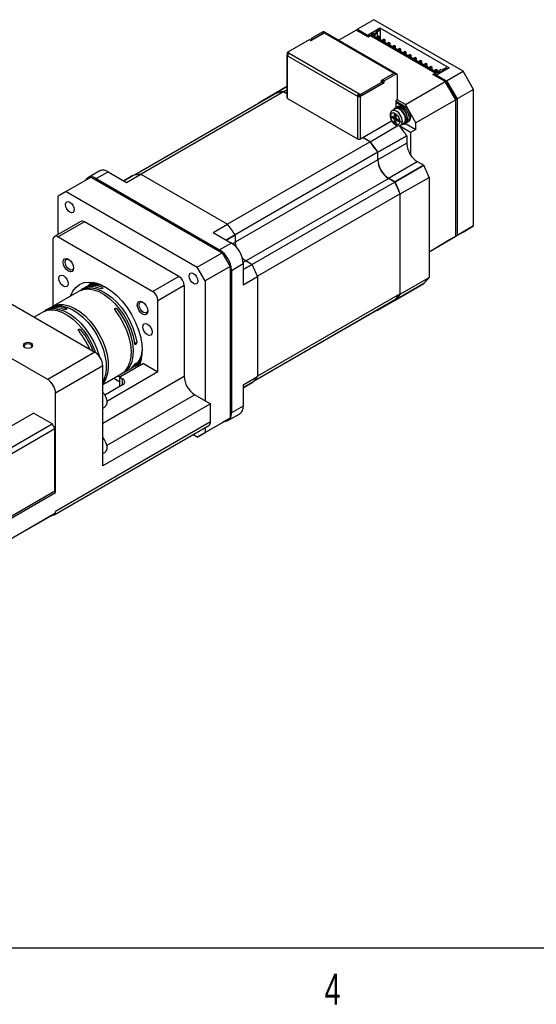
# Paper-space layout 'Layout1' of a CAD drawing. Extents: x 11 to 421, y 5 to 275.
# Tile 3 of 7: x 217 to 257, y 6 to 81. Entities that reach past the tile are written whole.
import ezdxf
from ezdxf.enums import TextEntityAlignment as Align

# ---------------------------------------------------------------- set-up
doc = ezdxf.new("R2010")
doc.units = 0
doc.layers.get('0').update_dxf_attribs({"linetype": 'CONTINUOUS'})

psp = doc.layouts.get("Layout1")

# ---------------------------------------------------------------- linework, layer by layer
at = {"color": 7, "linetype": 'CONTINUOUS'}
for p, q in [((244.3433, 81.3767), (243.0705, 80.642)), ((251.2123, 77.4113), (244.3433, 81.3767)), ((240.4037, 80.4347), (239.5147, 79.9215)), ((239.5168, 79.7804), (240.5289, 80.3647)), ((240.5249, 80.3647), (239.636, 79.8516)), ((240.5249, 80.3647), (240.4037, 80.4347)), ((240.6126, 80.3744), (240.4914, 80.4444)), ((240.5289, 80.3647), (245.8989, 77.2647)), ((245.9846, 77.2732), (240.6146, 80.3732)), ((241.6098, 79.7987), (242.9695, 80.5837)), ((242.9695, 80.5837), (243.0705, 80.642)), ((243.919, 80.0355), (242.9695, 80.5837)), ((243.0705, 80.642), (243.8382, 80.1988)), ((243.8382, 80.1988), (244.8079, 80.7586)), ((244.7271, 80.6653), (243.8786, 80.1755)), ((244.1412, 80.2454), (244.3392, 80.3597)), ((244.1816, 80.2221), (244.3594, 80.3247)), ((244.3392, 80.3597), (244.4079, 80.3201)), ((244.3594, 80.3247), (244.3392, 80.3597)), ((244.3594, 80.3247), (244.3594, 80.1195)), ((244.4079, 80.3061), (244.5776, 80.4041)), ((244.4079, 80.2594), (244.618, 80.3807)), ((244.4079, 80.3201), (244.4079, 80.3061)), ((244.4079, 80.3061), (244.4079, 80.2594)), ((244.4847, 80.4437), (244.7978, 80.6245)), ((244.5534, 80.4041), (244.4847, 80.4437)), ((244.5251, 80.4204), (244.818, 80.5895)), ((244.5776, 80.4041), (244.5534, 80.4041)), ((244.618, 80.3807), (244.5776, 80.4041)), ((244.618, 80.0541), (244.618, 80.3807)), ((244.7271, 80.6653), (244.7978, 80.6245)), ((244.818, 80.5895), (244.7978, 80.6245)), ((244.8079, 80.7586), (250.1415, 77.6796)), ((244.8079, 80.607), (244.8079, 80.7586)), ((244.818, 80.5895), (244.818, 79.8547)), ((237.6985, 78.873), (239.3935, 79.8516)), ((239.3935, 79.8516), (239.5168, 79.7804)), ((239.636, 79.8516), (239.5147, 79.9215)), ((239.5147, 79.9215), (239.5147, 79.7816)), ((239.636, 79.8516), (239.636, 79.8492)), ((243.8382, 80.0822), (243.8382, 80.1988)), ((243.9695, 80.123), (243.8786, 80.1755)), ((243.8786, 80.1755), (243.8786, 80.0588)), ((244.0806, 80.1288), (243.919, 80.0355)), ((243.9695, 80.123), (244.0705, 80.1813)), ((243.9742, 80.0674), (243.9695, 80.123)), ((244.0705, 80.1813), (249.1415, 77.2539)), ((244.0705, 80.1813), (244.0752, 80.1257)), ((249.0506, 77.2597), (244.0806, 80.1288)), ((249.2526, 77.2947), (244.1412, 80.2454)), ((244.4079, 80.2594), (244.4079, 80.0915)), ((244.6968, 80.0996), (244.5958, 80.0413)), ((244.5958, 80.0413), (244.5958, 79.983)), ((244.6968, 79.983), (244.5958, 80.0413)), ((244.7978, 80.0413), (244.6968, 80.0996)), ((244.6968, 79.983), (244.7978, 80.0413)), ((244.6968, 79.9247), (244.6968, 79.983)), ((244.7978, 79.8664), (244.7978, 80.0413)), ((245.1009, 79.8664), (244.9999, 79.8081)), ((244.9999, 79.8081), (244.9999, 79.7498)), ((245.1009, 79.7497), (244.9999, 79.8081)), ((245.2019, 79.8081), (245.1009, 79.8664)), ((245.1009, 79.7497), (245.2019, 79.8081)), ((245.1009, 79.6914), (245.1009, 79.7497)), ((245.2019, 79.6331), (245.2019, 79.8081)), ((245.5049, 79.6331), (245.4039, 79.5748)), ((245.4039, 79.5748), (245.4039, 79.5165)), ((245.5049, 79.5165), (245.4039, 79.5748)), ((245.606, 79.5748), (245.5049, 79.6331)), ((245.5049, 79.5165), (245.606, 79.5748)), ((245.606, 79.3999), (245.606, 79.5748)), ((237.8217, 78.8019), (237.6985, 78.873)), ((237.6985, 78.7331), (237.6985, 78.873)), ((237.8217, 78.8019), (237.8197, 78.8007)), ((237.8197, 78.8007), (243.1897, 75.7007)), ((245.5049, 79.4582), (245.5049, 79.5165)), ((245.909, 79.3999), (245.808, 79.3415)), ((245.808, 79.3415), (245.808, 79.2832)), ((245.909, 79.2832), (245.808, 79.3415)), ((246.01, 79.3415), (245.909, 79.3999)), ((245.909, 79.2832), (246.01, 79.3415)), ((245.909, 79.2249), (245.909, 79.2832)), ((246.01, 79.1666), (246.01, 79.3415)), ((246.3131, 79.1666), (246.2121, 79.1083)), ((246.2121, 79.1083), (246.2121, 79.05)), ((246.3131, 79.05), (246.2121, 79.1083)), ((246.4141, 79.1083), (246.3131, 79.1666)), ((246.3131, 79.05), (246.4141, 79.1083)), ((246.3131, 78.9917), (246.3131, 79.05)), ((246.4141, 78.9334), (246.4141, 79.1083)), ((246.7171, 78.9333), (246.6161, 78.875)), ((246.6161, 78.875), (246.6161, 78.8167)), ((246.7171, 78.8167), (246.6161, 78.875)), ((246.8181, 78.875), (246.7171, 78.9333)), ((246.7171, 78.8167), (246.8181, 78.875)), ((246.7171, 78.7584), (246.7171, 78.8167)), ((246.8181, 78.7001), (246.8181, 78.875)), ((237.6463, 78.6596), (237.6463, 75.3934)), ((237.7005, 78.7319), (237.6965, 78.7296)), ((237.6965, 75.3234), (237.6965, 78.5896)), ((237.6965, 78.5896), (237.6985, 78.5884)), ((237.735, 78.712), (237.6985, 78.7331)), ((237.6985, 78.5908), (243.0685, 75.4908)), ((237.6985, 78.5884), (237.6985, 78.5908)), ((247.1212, 78.7001), (247.0202, 78.6418)), ((247.0202, 78.6418), (247.0202, 78.5835)), ((247.1212, 78.5834), (247.0202, 78.6418)), ((247.2222, 78.6418), (247.1212, 78.7001)), ((247.1212, 78.5834), (247.2222, 78.6418)), ((247.1212, 78.5252), (247.1212, 78.5834)), ((247.2222, 78.4668), (247.2222, 78.6418)), ((247.5252, 78.4668), (247.4242, 78.4085)), ((247.4242, 78.4085), (247.4242, 78.3502)), ((247.5252, 78.3502), (247.4242, 78.4085)), ((247.6263, 78.4085), (247.5252, 78.4668)), ((247.5252, 78.3502), (247.6263, 78.4085)), ((247.5252, 78.2919), (247.5252, 78.3502)), ((247.6263, 78.2336), (247.6263, 78.4085)), ((247.9293, 78.2336), (247.8283, 78.1752)), ((247.8283, 78.1752), (247.8283, 78.1169)), ((247.9293, 78.1169), (247.8283, 78.1752)), ((248.0303, 78.1752), (247.9293, 78.2336)), ((247.9293, 78.1169), (248.0303, 78.1752)), ((247.9293, 78.0586), (247.9293, 78.1169)), ((248.0303, 78.0003), (248.0303, 78.1752)), ((245.8989, 77.2647), (244.8867, 76.6804)), ((245.01, 76.7492), (245.8989, 77.2624)), ((246.0201, 77.1924), (245.8989, 77.2624)), ((246.1078, 77.2021), (245.9866, 77.2721)), ((248.3334, 78.0003), (248.2324, 77.942)), ((248.2324, 77.942), (248.2324, 77.8837)), ((248.3334, 77.8837), (248.2324, 77.942)), ((248.4344, 77.942), (248.3334, 78.0003)), ((248.3334, 77.8837), (248.4344, 77.942)), ((248.3334, 77.8254), (248.3334, 77.8837)), ((248.4344, 77.7671), (248.4344, 77.942)), ((248.7374, 77.767), (248.6364, 77.7087)), ((248.6364, 77.7087), (248.6364, 77.6504)), ((248.7374, 77.6504), (248.6364, 77.7087)), ((248.8384, 77.7087), (248.7374, 77.767)), ((248.7374, 77.6504), (248.8384, 77.7087)), ((248.7374, 77.5921), (248.7374, 77.6504)), ((248.8384, 77.5338), (248.8384, 77.7087)), ((248.889, 77.1664), (249.0506, 77.2597)), ((249.1415, 77.5338), (249.0405, 77.4755)), ((249.0405, 77.4755), (249.0405, 77.4172)), ((249.1415, 77.4171), (249.0405, 77.4755)), ((249.1415, 77.2539), (249.0405, 77.1956)), ((249.0506, 77.2597), (249.0506, 77.2014)), ((249.1314, 77.1431), (249.9799, 77.6329)), ((249.2425, 77.4755), (249.1415, 77.5338)), ((249.1415, 77.4171), (249.2425, 77.4755)), ((249.1415, 77.3589), (249.1415, 77.4171)), ((250.1415, 77.6796), (249.1718, 77.1198)), ((249.2425, 77.3005), (249.2425, 77.4755)), ((249.4506, 77.409), (249.2526, 77.2947)), ((249.3173, 77.4253), (249.3577, 77.4487)), ((249.3173, 77.332), (249.3173, 77.4253)), ((249.5274, 77.5466), (249.3577, 77.4487)), ((249.3577, 77.4487), (249.3819, 77.4487)), ((249.3819, 77.4487), (249.4506, 77.409)), ((249.3819, 77.3694), (249.3819, 77.4487)), ((249.5274, 77.5326), (249.5274, 77.5466)), ((249.5961, 77.493), (249.5274, 77.5326)), ((249.9092, 77.6738), (249.5961, 77.493)), ((249.9092, 77.6738), (249.9799, 77.6329)), ((249.9395, 76.6766), (251.2123, 77.4113)), ((249.9799, 77.6329), (249.9799, 77.5863)), ((252.0204, 76.0116), (251.2123, 77.4113)), ((243.3129, 75.4873), (245.1312, 76.5369)), ((245.01, 76.6093), (243.3149, 75.6307)), ((244.8867, 76.6804), (245.01, 76.6093)), ((245.01, 76.6116), (245.008, 76.6104)), ((245.1312, 76.6792), (245.01, 76.7492)), ((245.01, 76.6093), (245.01, 76.7492)), ((245.01, 76.6093), (245.01, 76.4693)), ((245.1312, 76.5369), (245.01, 76.6069)), ((245.1312, 76.6792), (246.0201, 77.1924)), ((245.1312, 76.5369), (245.1312, 76.6792)), ((246.1434, 77.1236), (246.1434, 75.2105)), ((246.7676, 74.8455), (249.8385, 76.6183)), ((249.8385, 76.6183), (248.889, 77.1664)), ((249.0405, 77.1956), (249.0301, 77.0849)), ((249.1314, 77.1431), (249.0405, 77.1956)), ((249.1314, 77.0265), (249.1314, 77.1431)), ((249.1718, 77.1198), (249.1718, 77.0031)), ((249.1718, 77.1198), (249.9395, 76.6766)), ((250.6466, 75.2185), (249.8385, 76.6183)), ((249.8385, 76.6182), (249.8977, 76.5841)), ((249.8977, 76.5841), (249.8681, 76.567)), ((249.8977, 76.5841), (250.6466, 75.2869)), ((249.9395, 76.6766), (250.7476, 75.2769)), ((237.3888, 75.8159), (226.4186, 69.4829)), ((237.6463, 76.2274), (236.7773, 75.7257)), ((237.3833, 75.8424), (237.6463, 75.9942)), ((237.6463, 75.6906), (237.3834, 75.8424)), ((237.6463, 75.6673), (237.3888, 75.8159)), ((245.01, 76.4693), (243.3149, 75.4908)), ((252.0204, 76.0116), (250.7476, 75.2769)), ((252.0204, 65.5132), (252.0204, 76.0116)), ((236.7974, 75.7024), (225.9005, 69.4117)), ((236.7772, 75.7255), (235.464, 74.9673)), ((236.7772, 75.7256), (236.7772, 75.6907)), ((237.6965, 75.3234), (243.0705, 72.2211)), ((243.1897, 75.5584), (243.0685, 75.4884)), ((243.0685, 75.4908), (243.0685, 75.4884)), ((243.0685, 75.4884), (243.0705, 75.4873)), ((243.0705, 75.4873), (243.0705, 72.2211)), ((243.1917, 75.7019), (243.1897, 75.7007)), ((243.1897, 75.5607), (243.1917, 75.5619)), ((243.1897, 75.5607), (243.1897, 75.5584)), ((243.1897, 75.5584), (243.1917, 75.5572)), ((243.1917, 75.7019), (243.3149, 75.6307)), ((243.1917, 75.5619), (243.1917, 75.7019)), ((243.3149, 75.4908), (243.1917, 75.5619)), ((243.1917, 75.5572), (243.1957, 75.5596)), ((243.3129, 72.2211), (243.3129, 75.4873)), ((243.3149, 75.6307), (243.3149, 75.4908)), ((246.1434, 75.2105), (246.0201, 75.1394)), ((246.0201, 75.1394), (246.0201, 74.9971)), ((246.0201, 74.9971), (246.0201, 74.5923)), ((246.505, 74.7172), (246.0201, 74.9971)), ((246.7676, 74.8455), (246.1393, 75.2082)), ((246.1413, 75.0671), (246.6262, 74.7871)), ((250.6466, 75.2185), (247.5758, 73.4458)), ((250.6466, 75.2869), (250.617, 75.2698)), ((250.6466, 75.2869), (250.6466, 75.2185)), ((250.6466, 64.7202), (250.6466, 75.2185)), ((250.7476, 75.2769), (250.7476, 64.7785)), ((235.4941, 74.95), (235.4641, 74.9673)), ((246.0018, 74.5157), (245.7593, 74.3758)), ((246.0944, 74.6352), (245.9732, 74.5652)), ((246.1883, 74.7059), (246.0873, 74.6476)), ((246.6262, 74.7871), (246.505, 74.7172)), ((247.5758, 73.4458), (246.7676, 74.8455)), ((243.3129, 72.2211), (245.7102, 73.605)), ((245.6969, 73.5973), (245.7238, 73.5817)), ((245.7272, 73.9648), (245.8484, 73.8948)), ((245.8484, 73.7782), (245.7272, 73.8482)), ((245.9696, 73.8482), (245.8484, 73.7782)), ((245.9018, 73.8873), (245.9696, 73.8482)), ((245.9055, 73.8892), (246.0268, 73.9592)), ((245.9292, 73.9415), (245.9292, 74.0815)), ((246.0504, 73.7082), (245.9292, 73.6382)), ((245.9292, 73.4982), (245.9292, 73.6382)), ((246.0302, 73.9614), (246.0268, 73.9592)), ((246.0302, 74.025), (246.0302, 73.8832)), ((246.0302, 73.5799), (246.0302, 73.4399)), ((246.0504, 73.7082), (246.0504, 73.63)), ((246.1751, 73.7022), (246.0539, 73.6322)), ((246.111, 73.7432), (246.2323, 73.6732)), ((246.2323, 73.5566), (246.111, 73.6266)), ((246.1751, 73.7022), (246.1788, 73.7041)), ((246.8015, 73.4103), (246.9025, 73.4687)), ((246.9613, 73.5163), (246.9976, 73.5372)), ((244.0503, 71.9937), (246.1918, 73.2299)), ((247.1717, 72.6993), (246.3302, 73.185)), ((246.4021, 73.2623), (246.6446, 73.4022)), ((246.6731, 73.3527), (246.7944, 73.4227)), ((246.7726, 73.3962), (247.5758, 72.9325)), ((247.5758, 72.9325), (247.1717, 72.6993)), ((247.5758, 72.9325), (247.5758, 73.4458)), ((244.0448, 71.9735), (233.0691, 65.6374)), ((244.0448, 71.9735), (243.4644, 72.3086)), ((244.0503, 71.9937), (243.4846, 72.3202)), ((246.8686, 72.4544), (244.6563, 71.1773)), ((244.6564, 71.1771), (246.8687, 72.4542)), ((246.8687, 72.4542), (246.8687, 71.871)), ((247.1717, 72.6993), (247.1717, 70.9676)), ((246.8687, 71.871), (244.6564, 70.5939)), ((244.6362, 71.1772), (233.6602, 64.8408)), ((244.6362, 70.6056), (244.6362, 71.1772)), ((244.6564, 70.5939), (244.6564, 71.1771)), ((245.4645, 69.1942), (247.6768, 70.4713)), ((247.6768, 70.4713), (248.1817, 70.1798)), ((223.2348, 69.7422), (222.3256, 69.2174)), ((222.9684, 69.1537), (223.8776, 69.6786)), ((223.8776, 69.6786), (225.2918, 68.8621)), ((248.1817, 70.1798), (245.9695, 68.9027)), ((245.9697, 68.9025), (248.1819, 70.1796)), ((222.5644, 69.2704), (220.6451, 68.1624)), ((222.5644, 69.2704), (232.6659, 63.4389)), ((222.9684, 69.1537), (232.4639, 63.6721)), ((225.7868, 69.3811), (225.0898, 68.9787)), ((225.2918, 68.8621), (226.3929, 69.4978)), ((226.3929, 69.4977), (233.0598, 65.649)), ((245.9695, 68.9027), (245.4645, 69.1942)), ((245.9595, 68.8852), (245.4645, 69.1709)), ((246.3737, 67.9695), (248.5859, 69.2466)), ((248.5859, 69.2465), (248.5859, 61.5478)), ((220.6451, 68.1624), (220.039, 67.8124)), ((220.6451, 68.1624), (230.7466, 62.3309)), ((245.9595, 68.8852), (234.9835, 62.5488)), ((220.039, 64.8564), (220.039, 67.8124)), ((246.3535, 67.9748), (235.3778, 61.6386)), ((246.3535, 60.2887), (246.3535, 67.9748)), ((246.3737, 60.2707), (246.3737, 67.9694)), ((221.7736, 65.8578), (219.7533, 64.6915)), ((222.0593, 65.8295), (220.039, 64.6632)), ((229.3324, 61.6309), (222.0593, 65.8295)), ((231.9588, 65.0134), (233.0599, 65.649)), ((252.0204, 65.5132), (250.7476, 64.7785)), ((251.2123, 65.0466), (252.0204, 65.5132)), ((219.6349, 64.4299), (219.6349, 59.3392)), ((220.039, 64.6632), (227.3121, 60.4646)), ((231.9588, 65.0134), (233.373, 64.197)), ((233.666, 64.8324), (233.666, 64.2493)), ((248.5859, 63.5305), (250.6466, 64.7202)), ((250.6466, 64.7202), (249.8385, 64.2535)), ((251.2123, 65.0466), (249.9395, 64.3118)), ((250.7476, 64.7785), (249.9395, 64.3118)), ((233.373, 64.197), (232.4639, 63.6721)), ((248.5859, 63.5304), (249.8385, 64.2535)), ((249.9395, 64.3118), (249.9395, 64.3118)), ((230.7466, 62.3309), (232.6659, 63.4389)), ((232.6659, 63.4389), (233.272, 62.3891)), ((231.3527, 61.2811), (230.7466, 62.3309)), ((233.272, 62.3891), (231.3527, 61.2811)), ((233.272, 62.3891), (233.272, 50.7242)), ((233.373, 62.0975), (234.2821, 62.6223)), ((234.2821, 62.6223), (234.2821, 60.9892)), ((234.4741, 62.8496), (234.9791, 62.558)), ((211.9578, 62.0974), (222.8674, 55.7994)), ((229.3324, 61.6309), (227.3121, 60.4646)), ((233.373, 62.0975), (233.373, 51.1325)), ((234.2821, 60.9892), (235.3832, 61.6248)), ((235.3832, 61.6248), (235.3832, 53.9261)), ((246.3737, 60.2707), (248.5859, 61.5478)), ((221.9304, 60.6644), (221.8092, 60.5944)), ((222.2132, 60.8276), (222.092, 60.7577)), ((222.7907, 61.161), (222.3749, 60.9209)), ((222.4034, 60.9374), (222.512, 61.1967)), ((222.4751, 60.9788), (222.5321, 61.1955)), ((223.4702, 60.7253), (223.4235, 60.7955)), ((229.7365, 60.931), (227.7162, 59.7647)), ((229.7365, 60.931), (229.7365, 53.9321)), ((231.3527, 61.2811), (231.3527, 52.0659)), ((245.9697, 59.8041), (248.1819, 61.0812)), ((248.1819, 61.0812), (245.9697, 59.8041)), ((219.2309, 53.7), (208.3212, 59.998)), ((221.6475, 60.5011), (219.5868, 59.3115)), ((245.9595, 59.8332), (235.0625, 53.5425)), ((246.3535, 60.2887), (235.3832, 53.9557)), ((246.8687, 60.3229), (244.6564, 59.0458)), ((244.6564, 59.0457), (246.8686, 60.3228)), ((246.8687, 60.3231), (246.8687, 60.3229)), ((219.4252, 59.2182), (219.304, 59.1482)), ((220.6822, 59.1158), (220.6354, 59.186)), ((227.7162, 54.2822), (227.7162, 59.7647)), ((244.6564, 59.0458), (244.6564, 59.081)), ((245.9393, 59.8215), (245.9695, 59.8041)), ((218.8595, 58.8916), (218.1852, 58.5023)), ((219.1424, 59.0549), (219.0211, 58.9849)), ((244.6362, 59.069), (235.0619, 53.5419)), ((244.6362, 59.069), (244.6362, 59.0693)), ((222.8674, 55.7994), (219.2309, 53.7)), ((223.4735, 54.7496), (219.837, 52.6503)), ((223.4735, 47.0508), (223.4735, 54.7496)), ((226.605, 54.9237), (224.7867, 53.874)), ((225.6631, 54.5716), (225.7844, 54.6416)), ((225.946, 54.7349), (226.3619, 54.975)), ((226.0851, 54.8152), (226.2822, 54.7753)), ((226.605, 54.9237), (227.7162, 54.2822)), ((223.4735, 53.3076), (224.9358, 54.1517)), ((227.7162, 54.2822), (223.7846, 52.0126)), ((224.3173, 53.7947), (224.7867, 53.5237)), ((224.8313, 53.8998), (224.5604, 53.935)), ((224.7867, 53.874), (224.9988, 53.7516)), ((224.7867, 53.1626), (224.7867, 53.874)), ((225.0975, 54.245), (225.5015, 54.4783)), ((234.2821, 53.2904), (235.3832, 53.926)), ((224.9988, 53.285), (223.6291, 52.4943)), ((234.2821, 53.057), (234.9792, 53.4594)), ((234.2821, 53.2904), (234.2821, 51.6573)), ((219.837, 45.0214), (219.837, 52.6503)), ((230.5446, 52.5324), (231.7568, 51.8326)), ((231.7568, 51.8326), (223.4735, 47.0508)), ((223.4735, 51.5092), (223.6239, 51.596)), ((231.7568, 50.4328), (231.7568, 51.8326)), ((234.2821, 51.6573), (233.373, 51.1325)), ((215.956, 49.8566), (218.1339, 51.1138)), ((219.5743, 50.2823), (218.1339, 51.1138)), ((233.1067, 50.5438), (234.0158, 51.0687)), ((179.2189, 26.9856), (219.5743, 50.2823)), ((219.7764, 49.9323), (219.5743, 50.2823)), ((219.7186, 43.29), (231.6384, 50.1712)), ((231.7568, 50.4328), (219.837, 43.5517)), ((232.6659, 50.3742), (230.7466, 49.2662)), ((231.3527, 49.6162), (233.272, 50.7242)), ((231.3527, 50.0063), (231.3527, 49.6162)), ((233.272, 50.7242), (232.6659, 50.3742)), ((179.3703, 26.6064), (219.7764, 49.9323)), ((219.7764, 45.1264), (219.7764, 49.9323)), ((230.7466, 49.2662), (230.4087, 49.4613)), ((230.7466, 49.2662), (231.3527, 49.6162)), ((223.4735, 48.0098), (223.6239, 48.0966)), ((179.3703, 21.8005), (219.7764, 45.1264)), ((179.4309, 21.6955), (219.837, 45.0214)), ((219.837, 45.0214), (219.7764, 45.1264)), ((179.0268, 19.8757), (219.4329, 43.2017)), ((179.4309, 20.1091), (219.837, 43.435)), ((219.4329, 43.2017), (219.5518, 43.2703)), ((219.5518, 43.2703), (219.8191, 43.4247)), ((219.8191, 43.4247), (219.837, 43.435)), ((219.837, 43.435), (219.837, 43.5517)), ((415.9568, 9.9587), (15.9068, 9.9587))]:
    psp.add_line(p, q, dxfattribs=at)
at = {"color": 8, "linetype": 'CONTINUOUS'}
for p, q in [((236.7773, 75.7258), (237.6463, 76.2274)), ((235.4641, 74.9673), (236.7772, 75.7254)), ((245.7272, 73.8482), (245.8282, 73.9065)), ((245.9292, 74.0815), (245.9797, 74.1107)), ((246.0302, 73.9998), (245.9292, 73.9415)), ((246.0302, 73.5566), (245.9292, 73.4982)), ((246.2121, 73.6849), (246.111, 73.6266)), ((246.2828, 73.5857), (246.2323, 73.5566)), ((244.6362, 70.6056), (233.666, 64.2726)), ((222.9179, 69.0662), (222.9684, 69.1537)), ((225.0898, 68.9787), (225.7868, 69.3811)), ((234.4943, 62.8379), (245.4645, 69.1709)), ((233.6659, 64.8326), (232.9689, 64.4303)), ((232.9691, 64.4301), (233.666, 64.8324)), ((232.4134, 63.5846), (232.4639, 63.6721)), ((233.666, 64.2493), (233.4691, 64.1356)), ((234.2771, 62.7358), (234.4741, 62.8496)), ((234.9791, 62.558), (234.2821, 62.1557)), ((234.2821, 62.1555), (234.9792, 62.5579)), ((233.373, 62.0975), (233.272, 62.0975)), ((224.6, 59.1028), (224.39, 59.1408)), ((221.8037, 57.5037), (221.5934, 57.5407)), ((225.926, 56.4643), (226.079, 56.5916)), ((229.7365, 53.9321), (223.4735, 50.3166)), ((224.9988, 53.285), (224.9988, 53.7516)), ((234.9792, 53.4594), (234.2821, 53.057)), ((230.5446, 52.5324), (223.7701, 48.6215)), ((233.373, 51.1325), (233.272, 51.1325))]:
    psp.add_line(p, q, dxfattribs=at)
at = {"color": 7, "linetype": 'CONTINUOUS', "flags": 128}
for points in [[(235.464, 74.9673), (235.4098, 74.914), (235.3807, 74.8843)], [(246.5061, 73.3223), (246.5505, 73.32), (246.699, 73.37), (246.7924, 73.5063), (246.8172, 73.7088), (246.7696, 73.948), (246.6567, 74.1888), (246.4949, 74.3959), (246.308, 74.539), (246.1233, 74.5973), (245.9678, 74.562), (245.8644, 74.4385), (245.8632, 74.4358)], [(246.6446, 73.4022), (246.6446, 73.4022), (246.7431, 73.5157), (246.7777, 73.6966), (246.7431, 73.9174), (246.6446, 74.1446), (246.4971, 74.3435), (246.3232, 74.4839), (246.1492, 74.5444), (246.0018, 74.5157)], [(246.9495, 73.7374), (246.9154, 73.9678), (246.8176, 74.2064), (246.6695, 74.4211), (246.491, 74.5828), (246.3062, 74.6697), (246.14, 74.6701), (246.0233, 74.5942)], [(246.7944, 73.4227), (246.8202, 73.44), (246.9137, 73.5763), (246.9384, 73.7788), (246.8909, 74.018), (246.7779, 74.2587), (246.6161, 74.4659), (246.4292, 74.609), (246.2445, 74.6672), (246.0944, 74.6352)], [(246.1883, 74.7059), (246.246, 74.7298), (246.4156, 74.7258), (246.6032, 74.6333), (246.7828, 74.465)], [(246.6262, 74.7871), (246.8272, 74.6249), (246.9976, 74.3951), (247.1115, 74.1325), (247.1515, 73.8773), (247.1115, 73.6683), (246.9976, 73.5372), (246.9976, 73.5372)], [(246.7828, 74.465), (246.8932, 74.3094), (246.9784, 74.1375), (247.0321, 73.9621), (247.0505, 73.7957), (247.0321, 73.6505), (246.9784, 73.537), (246.9025, 73.4687)], [(245.6262, 73.9648), (245.6403, 74.071), (245.6969, 74.1689), (245.7472, 74.2025), (245.8133, 74.217), (245.8927, 74.2067), (245.9797, 74.169), (246.0667, 74.1062), (246.1461, 74.0249), (246.2122, 73.9341), (246.2626, 73.8424), (246.3191, 73.6791), (246.3333, 73.5566)], [(246.3333, 73.5566), (246.3191, 73.4504), (246.2626, 73.3525), (246.2122, 73.3189), (246.1461, 73.3044), (246.0667, 73.3148), (245.9797, 73.3524), (245.8927, 73.4152), (245.8133, 73.4965), (245.7472, 73.5873), (245.6969, 73.679), (245.6403, 73.8423), (245.6262, 73.9648)], [(245.7272, 73.8482), (245.7078, 73.8638), (245.6915, 73.8859), (245.6805, 73.9111), (245.6767, 73.9356), (245.6805, 73.9557), (245.6915, 73.9683), (245.7078, 73.9715), (245.7272, 73.9648)], [(245.726, 73.5781), (245.7571, 73.5251), (245.8731, 73.3902), (245.9879, 73.3), (246.1148, 73.2398), (246.2635, 73.2206), (246.4022, 73.2623)], [(245.9292, 74.0815), (245.933, 74.1014), (245.9437, 74.114), (245.9598, 74.1174), (245.9789, 74.1111), (245.9981, 74.096), (246.0146, 74.0744), (246.0258, 74.0495), (246.0302, 74.025)], [(246.0302, 73.4399), (246.0264, 73.4198), (246.0154, 73.4072), (245.999, 73.404), (245.9797, 73.4108), (245.9604, 73.4264), (245.944, 73.4485), (245.9331, 73.4737), (245.9292, 73.4982)], [(246.2323, 73.6732), (246.2516, 73.6576), (246.268, 73.6355), (246.2789, 73.6103), (246.2828, 73.5858), (246.2789, 73.5657), (246.268, 73.5531), (246.2516, 73.5499), (246.2323, 73.5566)], [(246.7233, 73.3817), (246.8176, 73.4205), (246.9154, 73.5464), (246.9495, 73.7374)], [(225.7868, 69.3811), (225.7868, 69.3811), (225.7868, 69.3811), (225.7868, 69.3811)], [(220.934, 66.5771), (220.8064, 66.6801), (220.6983, 66.826), (220.626, 66.9926), (220.6006, 67.1545), (220.626, 67.2872), (220.6983, 67.3703), (220.8064, 67.3914), (220.934, 67.347), (221.0616, 67.2441), (221.1697, 67.0982), (221.242, 66.9316), (221.2673, 66.7696), (221.242, 66.637), (221.1697, 66.5538), (221.0616, 66.5328), (220.934, 66.5771)], [(233.666, 64.2493), (233.6815, 64.0583), (233.7074, 63.9303)], [(220.4143, 62.73), (220.4451, 62.8908), (220.5327, 62.9916), (220.6638, 63.0171), (220.8184, 62.9633), (220.973, 62.8385), (221.1041, 62.6617), (221.1917, 62.4598), (221.2225, 62.2635), (221.1917, 62.1027), (221.1041, 62.0018), (220.973, 61.9764), (220.8184, 62.0301), (220.6638, 62.1549), (220.5327, 62.3317), (220.4451, 62.5337), (220.4143, 62.73)], [(220.5675, 62.73), (220.5924, 62.8603), (220.6634, 62.942), (220.7696, 62.9627), (220.8588, 62.9377)], [(234.2185, 63.045), (234.3164, 62.9585), (234.4741, 62.8496)], [(221.2205, 62.3112), (221.1975, 62.2215), (221.1265, 62.1398), (221.0203, 62.1192), (220.895, 62.1627), (220.7696, 62.2639), (220.6634, 62.4072), (220.5924, 62.5709), (220.5675, 62.73)], [(220.7966, 61.0764), (220.7697, 60.9357), (220.6931, 60.8474), (220.5784, 60.8252), (220.4431, 60.8722), (220.3078, 60.9814), (220.1931, 61.1361), (220.1164, 61.3128), (220.0895, 61.4846), (220.1164, 61.6253), (220.1931, 61.7135), (220.3078, 61.7358), (220.4431, 61.6887), (220.5784, 61.5795), (220.6931, 61.4248), (220.7697, 61.2481), (220.7966, 61.0764)], [(230.4577, 61.0792), (230.3301, 61.1822), (230.222, 61.328), (230.1497, 61.4946), (230.1244, 61.6566), (230.1497, 61.7893), (230.222, 61.8724), (230.3301, 61.8934), (230.4577, 61.8491), (230.5853, 61.7462), (230.6934, 61.6003), (230.7657, 61.4337), (230.7911, 61.2717), (230.7657, 61.1391), (230.6934, 61.0559), (230.5853, 61.0349), (230.4577, 61.0792)], [(220.9892, 60.121), (221.1554, 60.4857), (221.3873, 60.7888), (221.6755, 61.0121), (222.013, 61.1501), (222.3915, 61.1995), (222.8015, 61.1589), (223.2331, 61.0294), (223.6755, 60.8142), (224.118, 60.5185), (224.5496, 60.1497), (224.9596, 59.7169), (225.3381, 59.2306), (225.6755, 58.703), (225.9638, 58.1468), (226.1957, 57.576), (226.3655, 57.0044), (226.4692, 56.4462), (226.504, 55.9152)], [(221.6475, 60.5011), (221.6666, 60.5119), (221.9902, 60.6344), (222.3537, 60.6676), (222.747, 60.6107), (223.1593, 60.4651), (223.5792, 60.235), (223.9951, 59.9267), (224.3954, 59.5488), (224.769, 59.1116), (225.1058, 58.6273), (225.3962, 58.1092), (225.6324, 57.5718), (225.8077, 57.0298), (225.9173, 56.4983)], [(221.7302, 60.5446), (221.8283, 60.6052), (222.1518, 60.7277), (222.5153, 60.7609), (222.9086, 60.704), (223.321, 60.5584), (223.7408, 60.3283), (224.1567, 60.02), (224.557, 59.6421), (224.9307, 59.2049), (225.2674, 58.7206), (225.5579, 58.2025), (225.794, 57.6651), (225.9693, 57.1231), (226.079, 56.5916)], [(222.578, 61.1918), (222.5728, 61.1784), (222.5139, 61.0012)], [(223.4235, 60.7955), (223.4574, 60.7771), (223.4751, 60.7539), (223.4755, 60.7343), (223.4657, 60.7183), (223.4503, 60.7066), (223.4247, 60.6958), (223.3949, 60.6893), (223.3523, 60.6867), (223.2998, 60.6919), (223.2618, 60.7022)], [(248.1819, 61.0812), (248.1819, 61.0812), (248.1819, 61.0812)], [(218.9422, 58.9351), (219.0402, 58.9957), (219.3638, 59.1182), (219.7273, 59.1514), (220.1206, 59.0945), (220.5329, 58.9489), (220.9528, 58.7188), (221.3687, 58.4106), (221.769, 58.0326), (222.1427, 57.5954), (222.4794, 57.1111), (222.7698, 56.593), (223.006, 56.0556), (223.18, 55.5187)], [(219.4252, 59.2182), (219.5743, 59.2909), (219.9157, 59.3763), (220.293, 59.3718), (220.6956, 59.2774), (221.1125, 59.0959), (221.5321, 58.8321), (221.9428, 58.4935), (222.3333, 58.0894), (222.6927, 57.6309), (223.0111, 57.1308), (223.2798, 56.6029), (223.4911, 56.0617), (223.6395, 55.5223), (223.7206, 54.9996), (223.7323, 54.508), (223.6742, 54.0612), (223.548, 53.6714), (223.4735, 53.5239)], [(219.5078, 59.2616), (219.7359, 59.3842), (220.0773, 59.4696), (220.4546, 59.4651), (220.8572, 59.3707), (221.2741, 59.1892), (221.6937, 58.9254), (222.1044, 58.5868), (222.4949, 58.1827), (222.8543, 57.7242), (223.1728, 57.2241), (223.4414, 56.6962), (223.6528, 56.155), (223.8011, 55.6156), (223.8822, 55.0929), (223.8939, 54.6013), (223.8359, 54.1545), (223.7097, 53.7647), (223.5188, 53.4428), (223.4735, 53.3876)], [(220.6354, 59.186), (220.6694, 59.1676), (220.6871, 59.1444), (220.6875, 59.1248), (220.6777, 59.1088), (220.6623, 59.0971), (220.6367, 59.0863), (220.6069, 59.0798), (220.5643, 59.0772), (220.5118, 59.0825), (220.4738, 59.0927)], [(224.4384, 59.0095), (224.4094, 59.0565), (224.3957, 59.1034), (224.3975, 59.1365), (224.4086, 59.1593), (224.4243, 59.1728), (224.4494, 59.181), (224.478, 59.1804), (224.5181, 59.1681), (224.5662, 59.1374), (224.6, 59.1028)], [(225.0148, 54.2016), (225.0784, 54.2342), (225.3531, 54.4426), (225.5713, 54.731), (225.727, 55.0916), (225.8159, 55.5143), (225.8356, 55.9874), (225.7854, 56.4979), (225.6669, 57.0317), (225.4831, 57.5739), (225.2393, 58.1096), (224.9422, 58.624), (224.6, 59.1028)], [(226.1286, 59.4312), (226.1594, 59.592), (226.247, 59.6928), (226.3781, 59.7183), (226.5327, 59.6645), (226.6873, 59.5397), (226.8184, 59.3629), (226.906, 59.161), (226.9368, 58.9647), (226.906, 58.8039), (226.8184, 58.7031), (226.6873, 58.6776), (226.5327, 58.7313), (226.3781, 58.8561), (226.247, 59.0329), (226.1594, 59.2349), (226.1286, 59.4312)], [(226.2818, 59.4312), (226.3067, 59.5615), (226.3777, 59.6432), (226.4839, 59.6639), (226.573, 59.6389)], [(226.9347, 59.0124), (226.9118, 58.9227), (226.8408, 58.841), (226.7346, 58.8204), (226.6093, 58.864), (226.4839, 58.9651), (226.3777, 59.1084), (226.3067, 59.2721), (226.2818, 59.4312)], [(218.8595, 58.8916), (218.8786, 58.9024), (219.2022, 59.0249), (219.5657, 59.0581), (219.959, 59.0012), (220.3713, 58.8556), (220.7912, 58.6255), (221.207, 58.3172), (221.6073, 57.9393), (221.981, 57.5021), (222.3178, 57.0178), (222.6082, 56.4997), (222.8444, 55.9623), (222.9135, 55.7708)], [(224.9358, 54.1517), (225.1914, 54.3493), (225.4097, 54.6377), (225.5654, 54.9983), (225.6543, 55.421), (225.674, 55.8941), (225.6238, 56.4046), (225.5052, 56.9384), (225.3215, 57.4806), (225.0777, 58.0163), (224.7806, 58.5307), (224.4384, 59.0095)], [(244.5427, 59.015), (244.5831, 59.0254), (244.6563, 59.0457)], [(221.6421, 57.4104), (221.613, 57.4573), (221.5992, 57.5041), (221.601, 57.5372), (221.612, 57.5599), (221.6278, 57.5734), (221.6529, 57.5817), (221.6815, 57.5811), (221.7216, 57.5688), (221.7699, 57.5383), (221.8037, 57.5037)], [(227.2616, 57.3442), (227.2347, 57.2035), (227.158, 57.1153), (227.0433, 57.093), (226.908, 57.14), (226.7727, 57.2492), (226.658, 57.4039), (226.5814, 57.5806), (226.5545, 57.7524), (226.5814, 57.8931), (226.658, 57.9813), (226.7727, 58.0036), (226.908, 57.9566), (227.0433, 57.8474), (227.158, 57.6927), (227.2347, 57.516), (227.2616, 57.3442)], [(217.453, 56.4758), (217.3725, 56.4063), (217.3442, 56.3242), (217.3725, 56.2421), (217.453, 56.1726), (217.5735, 56.1261), (217.7156, 56.1098), (217.8578, 56.1261), (217.9783, 56.1726), (218.0588, 56.2421), (218.0871, 56.3242), (218.0588, 56.4063), (217.9783, 56.4758), (217.8578, 56.5223), (217.7156, 56.5386), (217.5735, 56.5223), (217.453, 56.4758)], [(217.5022, 56.3906), (217.4368, 56.3341), (217.4138, 56.2674), (217.4368, 56.2007), (217.4801, 56.1584)], [(217.9512, 56.1584), (217.9945, 56.2007), (218.0175, 56.2674), (217.9945, 56.3341), (217.9291, 56.3906), (217.8312, 56.4284), (217.7156, 56.4417), (217.6001, 56.4284), (217.5022, 56.3906)], [(226.079, 56.5916), (226.08, 56.5383), (226.0688, 56.4857), (226.052, 56.4492), (226.0333, 56.4247), (226.0154, 56.4107), (225.9933, 56.4032), (225.9727, 56.4056), (225.9492, 56.4217), (225.9274, 56.4584), (225.9173, 56.4983)], [(225.5015, 54.4783), (225.6446, 54.5753), (225.8881, 54.8299)], [(225.5805, 54.5281), (225.8062, 54.6686), (226.0497, 54.9232)], [(225.8881, 54.8299), (225.9143, 54.8619), (225.9481, 54.8967), (225.9777, 54.9232), (226.0029, 54.9426), (226.0225, 54.9552), (226.0422, 54.9647), (226.056, 54.9676), (226.0653, 54.9626), (226.0628, 54.945), (226.0497, 54.9232)], [(226.2455, 54.7162), (225.9638, 54.7535), (225.9495, 54.7565)], [(226.2624, 54.7338), (226.0741, 54.7841), (226.0463, 54.7928)], [(234.9792, 53.4594), (234.9792, 53.4594), (234.9792, 53.4594)], [(223.4735, 52.7138), (223.5659, 52.5952), (223.7034, 52.3416), (223.7772, 52.0791), (223.7772, 51.8433), (223.7034, 51.6661), (223.6239, 51.596)], [(223.4735, 49.2144), (223.5659, 49.0957), (223.7034, 48.8421), (223.7772, 48.5797), (223.7772, 48.3439), (223.7034, 48.1666), (223.6239, 48.0966)]]:
    psp.add_lwpolyline(points, dxfattribs=at)
at = {"color": 8, "linetype": 'CONTINUOUS', "flags": 128}
for points in [[(246.5353, 73.5566), (246.5007, 73.7775), (246.4022, 74.0046), (246.2547, 74.2036), (246.0807, 74.3439), (245.9068, 74.4044), (245.7593, 74.3757), (245.7546, 74.3729)], [(246.4021, 73.2623), (246.4022, 73.2623), (246.5007, 73.3757), (246.5353, 73.5566)]]:
    psp.add_lwpolyline(points, dxfattribs=at)
at = {"color": 7, "linetype": 'CONTINUOUS'}
for centre, radius, start, end in [((240.4556, 80.3665), 0.0857, 65.30991, 127.274114), ((240.5768, 80.2965), 0.0857, 65.30991, 127.274114), ((240.5791, 80.2946), 0.0862, 65.692881, 125.617577), ((237.9617, 78.5788), 0.2635, 122.605479, 177.394521), ((237.723, 78.6596), 0.0748, 110.783421, 249.216579), ((245.9491, 77.1946), 0.0862, 65.692881, 125.617578), ((245.9505, 77.1969), 0.0833, 64.319219, 128.264802), ((246.0691, 77.1353), 0.0752, 351.022808, 130.620346), ((237.7326, 72.3963), 3.4638, 95.788337, 106.009328), ((237.7419, 72.3798), 3.4543, 95.86615, 105.867553), ((236.7774, 75.7256), 0.000132, 112.330699, 187.673966), ((237.732, 75.402), 0.0862, 185.694799, 245.625342), ((243.3316, 75.4788), 0.2635, 122.605479, 177.394521), ((243.1917, 75.7212), 0.2635, 242.609672, 297.390328), ((246.0233, 74.8416), 0.2544, 62.362491, 91.172701), ((235.464, 74.9672), 0.000132, 52.328665, 127.683625), ((245.9834, 74.0448), 0.3997, 124.118104, 183.112261), ((245.996, 73.8773), 0.982, 36.760951, 58.783993), ((246.4069, 74.0399), 0.8228, 181.168671, 214.148844), ((245.8799, 73.9335), 0.0499, 230.796715, 9.214037), ((245.7538, 73.6302), 0.1756, 2.605479, 57.394522), ((245.875, 73.7002), 0.1756, 2.605478, 57.394522), ((246.0795, 73.5879), 0.0499, 50.796715, 189.214037), ((246.2057, 73.8912), 0.1756, 182.605479, 237.394522), ((246.4343, 73.7512), 0.2193, 242.569095, 297.430905), ((234.1294, 63.6314), 15.4962, 34.705814, 38.062016), ((243.1917, 72.455), 0.2635, 242.609672, 297.390328), ((231.9762, 62.3931), 15.4089, 34.754607, 38.443601), ((231.9479, 62.3766), 15.4582, 34.702901, 38.471736), ((246.8682, 72.4541), 0.000428, 2.361469, 35.851525), ((248.5683, 71.9386), 1.7009, 182.277237, 214.810256), ((246.4346, 70.6874), 1.8003, 182.605478, 237.394522), ((244.656, 71.177), 0.000428, 2.361449, 35.851535), ((246.4109, 70.6738), 1.7563, 182.605478, 237.394522), ((248.5083, 71.8227), 1.5867, 212.609105, 238.395981), ((223.501, 69.1529), 0.6467, 54.382423, 114.307119), ((248.1815, 70.1794), 0.000428, 24.147965, 57.640032), ((234.2052, 63.5737), 15.4592, 21.528486, 25.29716), ((222.6135, 68.7257), 0.5561, 50.333028, 146.812525), ((226.7422, 66.0516), 3.4638, 95.788337, 106.009328), ((232.0214, 62.3129), 15.4099, 21.556621, 25.245456), ((245.9693, 68.9023), 0.000428, 24.147798, 57.640105), ((231.9929, 62.2966), 15.4592, 21.528486, 25.29716), ((221.8919, 65.5959), 0.2874, 54.382423, 114.307119), ((220.9574, 56.0319), 15.4582, 34.702901, 38.471736), ((219.8813, 64.4699), 0.2495, 50.796715, 189.214037), ((233.6655, 64.8324), 0.000428, 2.362574, 35.850977), ((231.3992, 62.0076), 1.9759, 2.605478, 57.394522), ((232.3083, 62.5325), 1.9759, 2.605479, 57.394522), ((234.9788, 62.5577), 0.000428, 24.146797, 57.640539), ((221.0025, 55.9519), 15.4592, 21.528486, 25.29716), ((228.8592, 60.8911), 0.8782, 2.605478, 57.394522), ((245.7753, 63.5733), 3.4644, 314.000863, 324.220671), ((222.6356, 59.2923), 1.5427, 66.049783, 117.203065), ((222.8016, 59.4106), 1.5181, 65.815717, 121.294334), ((222.9308, 59.3743), 1.6208, 62.452234, 116.277098), ((223.0149, 59.7933), 1.2956, 87.525294, 123.707855), ((226.8389, 59.7248), 0.8782, 2.605478, 57.394522), ((243.5534, 62.3125), 3.4549, 314.142622, 324.142867), ((243.563, 62.2962), 3.4644, 314.000863, 324.220671), ((246.8685, 60.3229), 0.00014, 304.71148, 6.599218), ((219.8476, 57.6828), 1.5427, 66.049783, 117.203065), ((220.0135, 57.8012), 1.5181, 65.815717, 121.294334), ((245.9696, 59.8042), 0.000132, 232.328769, 307.682728), ((244.6563, 59.0458), 0.000132, 292.329771, 7.674101), ((216.8457, 53.6044), 6.123, 23.338654, 38.432585), ((217.0385, 53.7168), 6.0867, 20.816945, 38.474128), ((222.1576, 54.6897), 1.3173, 2.605478, 57.394522), ((224.8607, 56.0032), 1.6454, 304.150685, 357.109231), ((223.872, 55.8392), 2.6331, 334.742916, 1.65356), ((225.2961, 55.8464), 1.2868, 296.157979, 332.598118), ((231.491, 54.0119), 1.7563, 182.605478, 237.394522), ((232.5726, 55.9515), 3.4644, 314.000863, 324.220671), ((218.5211, 52.5904), 1.3173, 2.605478, 57.394522), ((224.9103, 53.5183), 0.2495, 290.783421, 69.216579), ((233.6521, 51.5878), 0.6338, 305.013333, 6.298847), ((232.8248, 51.039), 0.5561, 273.179352, 9.672528), ((231.4768, 50.4019), 0.2817, 305.013333, 6.298848), ((219.6104, 43.4774), 0.2152, 254.193988, 345.816763)]:
    psp.add_arc(centre, radius, start, end, dxfattribs=at)
at = {"color": 8, "linetype": 'CONTINUOUS'}
psp.add_arc((245.6531, 74.0283), 0.0689, 184.281976, 247.038165, dxfattribs=at)

# ---------------------------------------------------------------- texts
at = {"color": 7, "linetype": 'CONTINUOUS', "width": 0.7}
psp.add_text('4', height=2.3813, dxfattribs=at).set_placement((240.5412, 4.899), align=Align.BOTTOM_LEFT)

doc.saveas('drawing.dxf')
